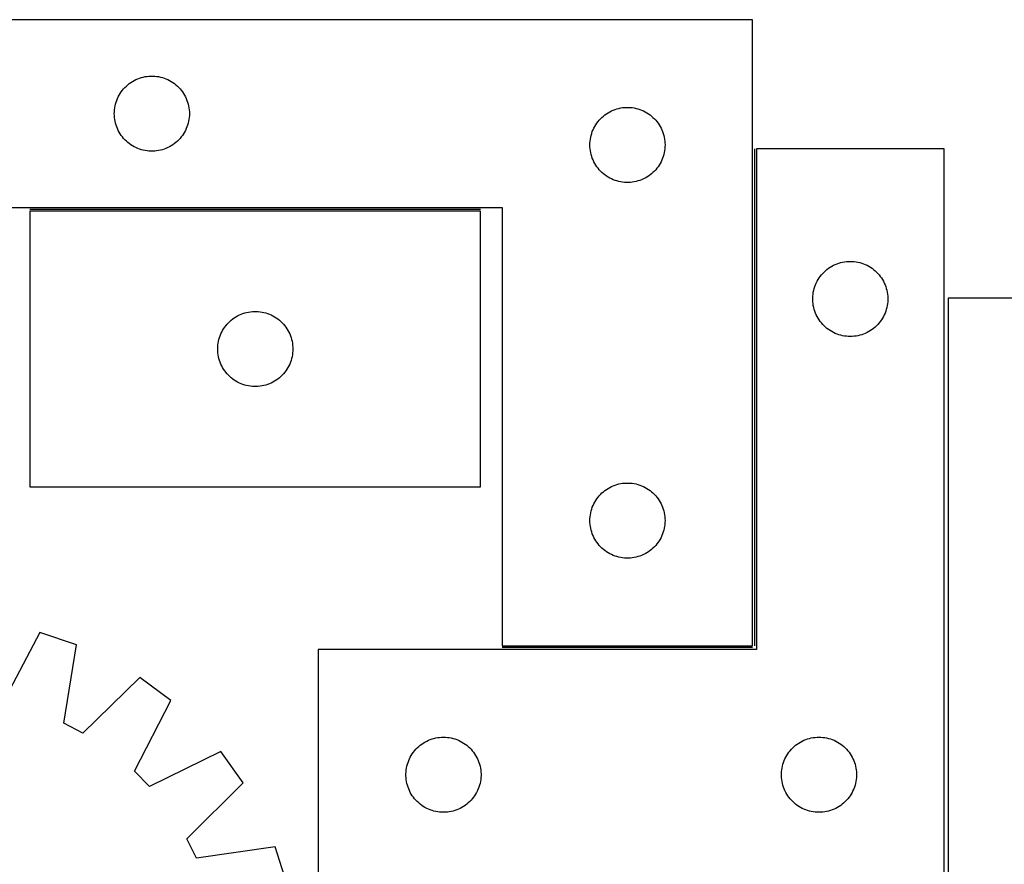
# Model space of a CAD drawing. Header units: millimetres. Extents: x 7 to 1493, y 7 to 2993.
# Tile 8 of 13: x 290 to 684, y 2656 to 2993. Entities that reach past the tile are written whole.
import ezdxf

# ---------------------------------------------------------------- set-up
doc = ezdxf.new("R2010")
doc.units = ezdxf.units.MM
doc.layers.add('COMMON', color=5, linetype='CONTINUOUS', true_color=0x0000ff)
doc.layers.add('CUT', color=7, linetype='CONTINUOUS', true_color=0x000000)

msp = doc.modelspace()

# ---------------------------------------------------------------- linework, layer by layer
at = {"layer": 'COMMON'}
for p, q in [((583.911345, 2941.684849), (583.911345, 2743.18485)), ((474.483734, 2917.43485), (294.483734, 2917.43485)), ((583.161345, 2742.43485), (483.161345, 2742.43485))]:
    msp.add_line(p, q, dxfattribs=at)
at = {"layer": 'CUT'}
for p, q in [((583.161345, 2993.18485), (283.161345, 2993.18485)), ((583.161345, 2743.18485), (583.161345, 2993.18485)), ((337.510427, 2969.57971), (338.233209, 2969.852188)), ((338.233209, 2969.852188), (338.969061, 2970.087098)), ((338.969061, 2970.087098), (339.716029, 2970.283816)), ((339.716029, 2970.283816), (340.472134, 2970.441819)), ((340.472134, 2970.441819), (341.23537, 2970.56069)), ((341.23537, 2970.56069), (342.003713, 2970.640113)), ((342.003713, 2970.640113), (342.775126, 2970.679877)), ((342.775126, 2970.679877), (343.547564, 2970.679877)), ((343.547564, 2970.679877), (344.318977, 2970.640113)), ((344.318977, 2970.640113), (345.08732, 2970.56069)), ((345.08732, 2970.56069), (345.850556, 2970.441819)), ((345.850556, 2970.441819), (346.606661, 2970.283816)), ((346.606661, 2970.283816), (347.35363, 2970.087098)), ((347.35363, 2970.087098), (348.089481, 2969.852188)), ((348.089481, 2969.852188), (348.812263, 2969.57971)), ((331.894366, 2965.587132), (332.419062, 2966.154012)), ((332.419062, 2966.154012), (332.972245, 2966.693131)), ((332.972245, 2966.693131), (333.552447, 2967.203057)), ((333.552447, 2967.203057), (334.158131, 2967.682439)), ((334.158131, 2967.682439), (334.787689, 2968.130005)), ((334.787689, 2968.130005), (335.439453, 2968.544569)), ((335.439453, 2968.544569), (336.111694, 2968.925032)), ((336.111694, 2968.925032), (336.802629, 2969.270384)), ((336.802629, 2969.270384), (337.510427, 2969.57971)), ((348.812263, 2969.57971), (349.520061, 2969.270384)), ((349.520061, 2969.270384), (350.210996, 2968.925032)), ((350.210996, 2968.925032), (350.883237, 2968.544569)), ((350.883237, 2968.544569), (351.535001, 2968.130005)), ((351.535001, 2968.130005), (352.164559, 2967.682439)), ((352.164559, 2967.682439), (352.770243, 2967.203057)), ((352.770243, 2967.203057), (353.350445, 2966.693131)), ((353.350445, 2966.693131), (353.903628, 2966.154012)), ((353.903628, 2966.154012), (354.428324, 2965.587132)), ((329.416591, 2961.691659), (329.744039, 2962.391257)), ((329.744039, 2962.391257), (330.107066, 2963.073071)), ((330.107066, 2963.073071), (330.504712, 2963.735293)), ((330.504712, 2963.735293), (330.93592, 2964.376166)), ((330.93592, 2964.376166), (331.399548, 2964.993992)), ((331.399548, 2964.993992), (331.894366, 2965.587132)), ((354.428324, 2965.587132), (354.923142, 2964.993992)), ((354.923142, 2964.993992), (355.38677, 2964.376166)), ((355.38677, 2964.376166), (355.817978, 2963.735293)), ((355.817978, 2963.735293), (356.215624, 2963.073071)), ((356.215624, 2963.073071), (356.578651, 2962.391257)), ((356.578651, 2962.391257), (356.906099, 2961.691659)), ((328.240847, 2957.227165), (328.340027, 2957.993209)), ((328.340027, 2957.993209), (328.47851, 2958.753131)), ((328.47851, 2958.753131), (328.655929, 2959.504917)), ((328.655929, 2959.504917), (328.871814, 2960.246573)), ((328.871814, 2960.246573), (329.125593, 2960.976131)), ((329.125593, 2960.976131), (329.416591, 2961.691659)), ((356.906099, 2961.691659), (357.197097, 2960.976131)), ((357.197097, 2960.976131), (357.450876, 2960.246573)), ((357.450876, 2960.246573), (357.666761, 2959.504917)), ((357.666761, 2959.504917), (357.84418, 2958.753131)), ((357.84418, 2958.753131), (357.982663, 2957.993209)), ((357.982663, 2957.993209), (358.081843, 2957.227165)), ((529.716029, 2957.783816), (530.472134, 2957.941819)), ((530.472134, 2957.941819), (531.23537, 2958.06069)), ((531.23537, 2958.06069), (532.003713, 2958.140113)), ((532.003713, 2958.140113), (532.775126, 2958.179877)), ((532.775126, 2958.179877), (533.547564, 2958.179877)), ((533.547564, 2958.179877), (534.318977, 2958.140113)), ((534.318977, 2958.140113), (535.08732, 2958.06069)), ((535.08732, 2958.06069), (535.850556, 2957.941819)), ((535.850556, 2957.941819), (536.606661, 2957.783816)), ((328.161345, 2955.68485), (328.181234, 2956.457031)), ((328.181234, 2954.912669), (328.161345, 2955.68485)), ((328.181234, 2956.457031), (328.240847, 2957.227165)), ((328.240847, 2954.142535), (328.181234, 2954.912669)), ((328.340027, 2953.376491), (328.240847, 2954.142535)), ((358.081843, 2954.142535), (357.982663, 2953.376491)), ((358.081843, 2957.227165), (358.141456, 2956.457031)), ((358.141456, 2954.912669), (358.081843, 2954.142535)), ((358.141456, 2956.457031), (358.161345, 2955.68485)), ((358.161345, 2955.68485), (358.141456, 2954.912669)), ((522.419062, 2953.654012), (522.972245, 2954.193131)), ((522.972245, 2954.193131), (523.552447, 2954.703057)), ((523.552447, 2954.703057), (524.158131, 2955.182439)), ((524.158131, 2955.182439), (524.787689, 2955.630005)), ((524.787689, 2955.630005), (525.439453, 2956.044569)), ((525.439453, 2956.044569), (526.111694, 2956.425032)), ((526.111694, 2956.425032), (526.802629, 2956.770384)), ((526.802629, 2956.770384), (527.510427, 2957.07971)), ((527.510427, 2957.07971), (528.233209, 2957.352188)), ((528.233209, 2957.352188), (528.969061, 2957.587098)), ((528.969061, 2957.587098), (529.716029, 2957.783816)), ((536.606661, 2957.783816), (537.35363, 2957.587098)), ((537.35363, 2957.587098), (538.089481, 2957.352188)), ((538.089481, 2957.352188), (538.812263, 2957.07971)), ((538.812263, 2957.07971), (539.520061, 2956.770384)), ((539.520061, 2956.770384), (540.210996, 2956.425032)), ((540.210996, 2956.425032), (540.883237, 2956.044569)), ((540.883237, 2956.044569), (541.535001, 2955.630005)), ((541.535001, 2955.630005), (542.164559, 2955.182439)), ((542.164559, 2955.182439), (542.770243, 2954.703057)), ((542.770243, 2954.703057), (543.350445, 2954.193131)), ((543.350445, 2954.193131), (543.903628, 2953.654012)), ((328.47851, 2952.616569), (328.340027, 2953.376491)), ((328.655929, 2951.864783), (328.47851, 2952.616569)), ((328.871814, 2951.123128), (328.655929, 2951.864783)), ((329.125593, 2950.393569), (328.871814, 2951.123128)), ((329.416591, 2949.678041), (329.125593, 2950.393569)), ((357.197097, 2950.393569), (356.906099, 2949.678041)), ((357.450876, 2951.123128), (357.197097, 2950.393569)), ((357.666761, 2951.864783), (357.450876, 2951.123128)), ((357.84418, 2952.616569), (357.666761, 2951.864783)), ((357.982663, 2953.376491), (357.84418, 2952.616569)), ((519.744039, 2949.891257), (520.107066, 2950.573071)), ((520.107066, 2950.573071), (520.504712, 2951.235293)), ((520.504712, 2951.235293), (520.93592, 2951.876166)), ((520.93592, 2951.876166), (521.399548, 2952.493992)), ((521.399548, 2952.493992), (521.894366, 2953.087132)), ((521.894366, 2953.087132), (522.419062, 2953.654012)), ((543.903628, 2953.654012), (544.428324, 2953.087132)), ((544.428324, 2953.087132), (544.923142, 2952.493992)), ((544.923142, 2952.493992), (545.38677, 2951.876166)), ((545.38677, 2951.876166), (545.817978, 2951.235293)), ((545.817978, 2951.235293), (546.215624, 2950.573071)), ((546.215624, 2950.573071), (546.578651, 2949.891257)), ((329.744039, 2948.978443), (329.416591, 2949.678041)), ((330.107066, 2948.296629), (329.744039, 2948.978443)), ((330.504712, 2947.634407), (330.107066, 2948.296629)), ((330.93592, 2946.993534), (330.504712, 2947.634407)), ((331.399548, 2946.375708), (330.93592, 2946.993534)), ((331.894366, 2945.782568), (331.399548, 2946.375708)), ((354.923142, 2946.375708), (354.428324, 2945.782568)), ((355.38677, 2946.993534), (354.923142, 2946.375708)), ((355.817978, 2947.634407), (355.38677, 2946.993534)), ((356.215624, 2948.296629), (355.817978, 2947.634407)), ((356.578651, 2948.978443), (356.215624, 2948.296629)), ((356.906099, 2949.678041), (356.578651, 2948.978443)), ((518.340027, 2945.493209), (518.47851, 2946.253131)), ((518.47851, 2946.253131), (518.655929, 2947.004917)), ((518.655929, 2947.004917), (518.871814, 2947.746573)), ((518.871814, 2947.746573), (519.125593, 2948.476131)), ((519.125593, 2948.476131), (519.416591, 2949.191659)), ((519.416591, 2949.191659), (519.744039, 2949.891257)), ((546.578651, 2949.891257), (546.906099, 2949.191659)), ((546.906099, 2949.191659), (547.197097, 2948.476131)), ((547.197097, 2948.476131), (547.450876, 2947.746573)), ((547.450876, 2947.746573), (547.666761, 2947.004917)), ((547.666761, 2947.004917), (547.84418, 2946.253131)), ((547.84418, 2946.253131), (547.982663, 2945.493209)), ((332.419062, 2945.215688), (331.894366, 2945.782568)), ((332.972245, 2944.67657), (332.419062, 2945.215688)), ((333.552447, 2944.166643), (332.972245, 2944.67657)), ((334.158131, 2943.687261), (333.552447, 2944.166643)), ((334.787689, 2943.239695), (334.158131, 2943.687261)), ((335.439453, 2942.825131), (334.787689, 2943.239695)), ((336.111694, 2942.444668), (335.439453, 2942.825131)), ((336.802629, 2942.099316), (336.111694, 2942.444668)), ((337.510427, 2941.78999), (336.802629, 2942.099316)), ((349.520061, 2942.099316), (348.812263, 2941.78999)), ((350.210996, 2942.444668), (349.520061, 2942.099316)), ((350.883237, 2942.825131), (350.210996, 2942.444668)), ((351.535001, 2943.239695), (350.883237, 2942.825131)), ((352.164559, 2943.687261), (351.535001, 2943.239695)), ((352.770243, 2944.166643), (352.164559, 2943.687261)), ((353.350445, 2944.67657), (352.770243, 2944.166643)), ((353.903628, 2945.215688), (353.350445, 2944.67657)), ((354.428324, 2945.782568), (353.903628, 2945.215688)), ((518.161345, 2943.18485), (518.181234, 2943.957031)), ((518.181234, 2942.412669), (518.161345, 2943.18485)), ((518.181234, 2943.957031), (518.240847, 2944.727165)), ((518.240847, 2941.642535), (518.181234, 2942.412669)), ((518.240847, 2944.727165), (518.340027, 2945.493209)), ((547.982663, 2945.493209), (548.081843, 2944.727165)), ((548.081843, 2944.727165), (548.141456, 2943.957031)), ((548.141456, 2942.412669), (548.081843, 2941.642535)), ((548.141456, 2943.957031), (548.161345, 2943.18485)), ((548.161345, 2943.18485), (548.141456, 2942.412669)), ((338.233209, 2941.517512), (337.510427, 2941.78999)), ((338.969061, 2941.282602), (338.233209, 2941.517512)), ((339.716029, 2941.085884), (338.969061, 2941.282602)), ((340.472134, 2940.927881), (339.716029, 2941.085884)), ((341.23537, 2940.80901), (340.472134, 2940.927881)), ((342.003713, 2940.729587), (341.23537, 2940.80901)), ((342.775126, 2940.689823), (342.003713, 2940.729587)), ((343.547564, 2940.689823), (342.775126, 2940.689823)), ((344.318977, 2940.729587), (343.547564, 2940.689823)), ((345.08732, 2940.80901), (344.318977, 2940.729587)), ((345.850556, 2940.927881), (345.08732, 2940.80901)), ((346.606661, 2941.085884), (345.850556, 2940.927881)), ((347.35363, 2941.282602), (346.606661, 2941.085884)), ((348.089481, 2941.517512), (347.35363, 2941.282602)), ((348.812263, 2941.78999), (348.089481, 2941.517512)), ((518.340027, 2940.876491), (518.240847, 2941.642535)), ((518.47851, 2940.116569), (518.340027, 2940.876491)), ((518.655929, 2939.364783), (518.47851, 2940.116569)), ((518.871814, 2938.623128), (518.655929, 2939.364783)), ((519.125593, 2937.893569), (518.871814, 2938.623128)), ((547.450876, 2938.623128), (547.197097, 2937.893569)), ((547.666761, 2939.364783), (547.450876, 2938.623128)), ((547.84418, 2940.116569), (547.666761, 2939.364783)), ((547.982663, 2940.876491), (547.84418, 2940.116569)), ((548.081843, 2941.642535), (547.982663, 2940.876491)), ((659.661346, 2941.684849), (584.661346, 2941.684849)), ((584.661346, 2941.684849), (584.661346, 2741.684849)), ((659.661346, 2641.684849), (659.661346, 2941.684849)), ((519.416591, 2937.178041), (519.125593, 2937.893569)), ((519.744039, 2936.478443), (519.416591, 2937.178041)), ((520.107066, 2935.796629), (519.744039, 2936.478443)), ((520.504712, 2935.134407), (520.107066, 2935.796629)), ((520.93592, 2934.493534), (520.504712, 2935.134407)), ((521.399548, 2933.875708), (520.93592, 2934.493534)), ((545.38677, 2934.493534), (544.923142, 2933.875708)), ((545.817978, 2935.134407), (545.38677, 2934.493534)), ((546.215624, 2935.796629), (545.817978, 2935.134407)), ((546.578651, 2936.478443), (546.215624, 2935.796629)), ((546.906099, 2937.178041), (546.578651, 2936.478443)), ((547.197097, 2937.893569), (546.906099, 2937.178041)), ((521.894366, 2933.282568), (521.399548, 2933.875708)), ((522.419062, 2932.715688), (521.894366, 2933.282568)), ((522.972245, 2932.17657), (522.419062, 2932.715688)), ((523.552447, 2931.666643), (522.972245, 2932.17657)), ((524.158131, 2931.187261), (523.552447, 2931.666643)), ((524.787689, 2930.739695), (524.158131, 2931.187261)), ((525.439453, 2930.325131), (524.787689, 2930.739695)), ((526.111694, 2929.944668), (525.439453, 2930.325131)), ((540.883237, 2930.325131), (540.210996, 2929.944668)), ((541.535001, 2930.739695), (540.883237, 2930.325131)), ((542.164559, 2931.187261), (541.535001, 2930.739695)), ((542.770243, 2931.666643), (542.164559, 2931.187261)), ((543.350445, 2932.17657), (542.770243, 2931.666643)), ((543.903628, 2932.715688), (543.350445, 2932.17657)), ((544.428324, 2933.282568), (543.903628, 2932.715688)), ((544.923142, 2933.875708), (544.428324, 2933.282568)), ((526.802629, 2929.599316), (526.111694, 2929.944668)), ((527.510427, 2929.28999), (526.802629, 2929.599316)), ((528.233209, 2929.017512), (527.510427, 2929.28999)), ((528.969061, 2928.782602), (528.233209, 2929.017512)), ((529.716029, 2928.585884), (528.969061, 2928.782602)), ((530.472134, 2928.427881), (529.716029, 2928.585884)), ((531.23537, 2928.30901), (530.472134, 2928.427881)), ((532.003713, 2928.229587), (531.23537, 2928.30901)), ((532.775126, 2928.189823), (532.003713, 2928.229587)), ((533.547564, 2928.189823), (532.775126, 2928.189823)), ((534.318977, 2928.229587), (533.547564, 2928.189823)), ((535.08732, 2928.30901), (534.318977, 2928.229587)), ((535.850556, 2928.427881), (535.08732, 2928.30901)), ((536.606661, 2928.585884), (535.850556, 2928.427881)), ((537.35363, 2928.782602), (536.606661, 2928.585884)), ((538.089481, 2929.017512), (537.35363, 2928.782602)), ((538.812263, 2929.28999), (538.089481, 2929.017512)), ((539.520061, 2929.599316), (538.812263, 2929.28999)), ((540.210996, 2929.944668), (539.520061, 2929.599316)), ((283.161345, 2918.18485), (483.161345, 2918.18485)), ((474.483734, 2916.684849), (294.483734, 2916.684849)), ((294.483734, 2916.684849), (294.483734, 2806.684849)), ((474.483734, 2806.684849), (474.483734, 2916.684849)), ((483.161345, 2918.18485), (483.161345, 2743.18485)), ((614.773125, 2894.739128), (615.454939, 2895.102155)), ((615.454939, 2895.102155), (616.154537, 2895.429603)), ((616.154537, 2895.429603), (616.870065, 2895.720601)), ((616.870065, 2895.720601), (617.599624, 2895.97438)), ((617.599624, 2895.97438), (618.341279, 2896.190265)), ((618.341279, 2896.190265), (619.093065, 2896.367684)), ((619.093065, 2896.367684), (619.852987, 2896.506167)), ((619.852987, 2896.506167), (620.619031, 2896.605347)), ((620.619031, 2896.605347), (621.389165, 2896.66496)), ((621.389165, 2896.66496), (622.161346, 2896.684849)), ((622.161346, 2896.684849), (622.933527, 2896.66496)), ((622.933527, 2896.66496), (623.703661, 2896.605347)), ((623.703661, 2896.605347), (624.469705, 2896.506167)), ((624.469705, 2896.506167), (625.229627, 2896.367684)), ((625.229627, 2896.367684), (625.981413, 2896.190265)), ((625.981413, 2896.190265), (626.723069, 2895.97438)), ((626.723069, 2895.97438), (627.452627, 2895.720601)), ((627.452627, 2895.720601), (628.168155, 2895.429603)), ((628.168155, 2895.429603), (628.867753, 2895.102155)), ((628.867753, 2895.102155), (629.549567, 2894.739128)), ((610.163757, 2890.688063), (610.643139, 2891.293747)), ((610.643139, 2891.293747), (611.153066, 2891.873949)), ((611.153066, 2891.873949), (611.692184, 2892.427132)), ((611.692184, 2892.427132), (612.259064, 2892.951828)), ((612.259064, 2892.951828), (612.852204, 2893.446646)), ((612.852204, 2893.446646), (613.47003, 2893.910274)), ((613.47003, 2893.910274), (614.110903, 2894.341482)), ((614.110903, 2894.341482), (614.773125, 2894.739128)), ((629.549567, 2894.739128), (630.211789, 2894.341482)), ((630.211789, 2894.341482), (630.852663, 2893.910274)), ((630.852663, 2893.910274), (631.470488, 2893.446646)), ((631.470488, 2893.446646), (632.063628, 2892.951828)), ((632.063628, 2892.951828), (632.630508, 2892.427132)), ((632.630508, 2892.427132), (633.169627, 2891.873949)), ((633.169627, 2891.873949), (633.679553, 2891.293747)), ((633.679553, 2891.293747), (634.158935, 2890.688063)), ((607.994008, 2886.612985), (608.266487, 2887.335767)), ((608.266487, 2887.335767), (608.575812, 2888.043565)), ((608.575812, 2888.043565), (608.921164, 2888.7345)), ((608.921164, 2888.7345), (609.301627, 2889.406741)), ((609.301627, 2889.406741), (609.716191, 2890.058505)), ((609.716191, 2890.058505), (610.163757, 2890.688063)), ((634.158935, 2890.688063), (634.606501, 2890.058505)), ((634.606501, 2890.058505), (635.021065, 2889.406741)), ((635.021065, 2889.406741), (635.401528, 2888.7345)), ((635.401528, 2888.7345), (635.74688, 2888.043565)), ((635.74688, 2888.043565), (636.056206, 2887.335767)), ((636.056206, 2887.335767), (636.328684, 2886.612985)), ((607.206083, 2882.842481), (607.285506, 2883.610824)), ((607.285506, 2883.610824), (607.404377, 2884.37406)), ((607.404377, 2884.37406), (607.56238, 2885.130165)), ((607.56238, 2885.130165), (607.759098, 2885.877134)), ((607.759098, 2885.877134), (607.994008, 2886.612985)), ((636.328684, 2886.612985), (636.563594, 2885.877134)), ((636.563594, 2885.877134), (636.760312, 2885.130165)), ((636.760312, 2885.130165), (636.918315, 2884.37406)), ((636.918315, 2884.37406), (637.037186, 2883.610824)), ((637.037186, 2883.610824), (637.116609, 2882.842481)), ((607.166319, 2882.071068), (607.206083, 2882.842481)), ((607.166319, 2881.29863), (607.166319, 2882.071068)), ((607.206083, 2880.527217), (607.166319, 2881.29863)), ((607.285506, 2879.758874), (607.206083, 2880.527217)), ((607.404377, 2878.995638), (607.285506, 2879.758874)), ((637.037186, 2879.758874), (636.918315, 2878.995638)), ((637.116609, 2880.527217), (637.037186, 2879.758874)), ((637.116609, 2882.842481), (637.156373, 2882.071068)), ((637.156373, 2881.29863), (637.116609, 2880.527217)), ((637.156373, 2882.071068), (637.156373, 2881.29863)), ((661.30068, 2881.983676), (661.30068, 2581.983676)), ((911.30068, 2881.983676), (661.30068, 2881.983676)), ((377.434083, 2874.925031), (378.125019, 2875.270383)), ((378.125019, 2875.270383), (378.832816, 2875.579709)), ((378.832816, 2875.579709), (379.555599, 2875.852187)), ((379.555599, 2875.852187), (380.29145, 2876.087097)), ((380.29145, 2876.087097), (381.038418, 2876.283815)), ((381.038418, 2876.283815), (381.794523, 2876.441818)), ((381.794523, 2876.441818), (382.557759, 2876.560689)), ((382.557759, 2876.560689), (383.326102, 2876.640112)), ((383.326102, 2876.640112), (384.097516, 2876.679876)), ((384.097516, 2876.679876), (384.869953, 2876.679876)), ((384.869953, 2876.679876), (385.641366, 2876.640112)), ((385.641366, 2876.640112), (386.40971, 2876.560689)), ((386.40971, 2876.560689), (387.172946, 2876.441818)), ((387.172946, 2876.441818), (387.929051, 2876.283815)), ((387.929051, 2876.283815), (388.676019, 2876.087097)), ((388.676019, 2876.087097), (389.41187, 2875.852187)), ((389.41187, 2875.852187), (390.134653, 2875.579709)), ((390.134653, 2875.579709), (390.84245, 2875.270383)), ((390.84245, 2875.270383), (391.533386, 2874.925031)), ((607.56238, 2878.239533), (607.404377, 2878.995638)), ((607.759098, 2877.492564), (607.56238, 2878.239533)), ((607.994008, 2876.756713), (607.759098, 2877.492564)), ((608.266487, 2876.033931), (607.994008, 2876.756713)), ((608.575812, 2875.326133), (608.266487, 2876.033931)), ((608.921164, 2874.635198), (608.575812, 2875.326133)), ((635.74688, 2875.326133), (635.401528, 2874.635198)), ((636.056206, 2876.033931), (635.74688, 2875.326133)), ((636.328684, 2876.756713), (636.056206, 2876.033931)), ((636.563594, 2877.492564), (636.328684, 2876.756713)), ((636.760312, 2878.239533), (636.563594, 2877.492564)), ((636.918315, 2878.995638), (636.760312, 2878.239533)), ((372.721937, 2870.993991), (373.216755, 2871.587131)), ((373.216755, 2871.587131), (373.741452, 2872.154011)), ((373.741452, 2872.154011), (374.294634, 2872.69313)), ((374.294634, 2872.69313), (374.874837, 2873.203056)), ((374.874837, 2873.203056), (375.48052, 2873.682438)), ((375.48052, 2873.682438), (376.110079, 2874.130004)), ((376.110079, 2874.130004), (376.761842, 2874.544568)), ((376.761842, 2874.544568), (377.434083, 2874.925031)), ((391.533386, 2874.925031), (392.205626, 2874.544568)), ((392.205626, 2874.544568), (392.85739, 2874.130004)), ((392.85739, 2874.130004), (393.486949, 2873.682438)), ((393.486949, 2873.682438), (394.092632, 2873.203056)), ((394.092632, 2873.203056), (394.672834, 2872.69313)), ((394.672834, 2872.69313), (395.226017, 2872.154011)), ((395.226017, 2872.154011), (395.750713, 2871.587131)), ((395.750713, 2871.587131), (396.245531, 2870.993991)), ((609.301627, 2873.962957), (608.921164, 2874.635198)), ((609.716191, 2873.311193), (609.301627, 2873.962957)), ((610.163757, 2872.681635), (609.716191, 2873.311193)), ((610.643139, 2872.075951), (610.163757, 2872.681635)), ((611.153066, 2871.495749), (610.643139, 2872.075951)), ((611.692184, 2870.942566), (611.153066, 2871.495749)), ((633.169627, 2871.495749), (632.630508, 2870.942566)), ((633.679553, 2872.075951), (633.169627, 2871.495749)), ((634.158935, 2872.681635), (633.679553, 2872.075951)), ((634.606501, 2873.311193), (634.158935, 2872.681635)), ((635.021065, 2873.962957), (634.606501, 2873.311193)), ((635.401528, 2874.635198), (635.021065, 2873.962957)), ((370.447982, 2866.97613), (370.738981, 2867.691658)), ((370.738981, 2867.691658), (371.066428, 2868.391256)), ((371.066428, 2868.391256), (371.429456, 2869.07307)), ((371.429456, 2869.07307), (371.827101, 2869.735292)), ((371.827101, 2869.735292), (372.258309, 2870.376165)), ((372.258309, 2870.376165), (372.721937, 2870.993991)), ((396.245531, 2870.993991), (396.709159, 2870.376165)), ((396.709159, 2870.376165), (397.140368, 2869.735292)), ((397.140368, 2869.735292), (397.538013, 2869.07307)), ((397.538013, 2869.07307), (397.901041, 2868.391256)), ((397.901041, 2868.391256), (398.228488, 2867.691658)), ((398.228488, 2867.691658), (398.519487, 2866.97613)), ((612.259064, 2870.41787), (611.692184, 2870.942566)), ((612.852204, 2869.923052), (612.259064, 2870.41787)), ((613.47003, 2869.459424), (612.852204, 2869.923052)), ((614.110903, 2869.028216), (613.47003, 2869.459424)), ((614.773125, 2868.63057), (614.110903, 2869.028216)), ((615.454939, 2868.267543), (614.773125, 2868.63057)), ((616.154537, 2867.940095), (615.454939, 2868.267543)), ((616.870065, 2867.649097), (616.154537, 2867.940095)), ((617.599624, 2867.395318), (616.870065, 2867.649097)), ((618.341279, 2867.179433), (617.599624, 2867.395318)), ((626.723069, 2867.395318), (625.981413, 2867.179433)), ((627.452627, 2867.649097), (626.723069, 2867.395318)), ((628.168155, 2867.940095), (627.452627, 2867.649097)), ((628.867753, 2868.267543), (628.168155, 2867.940095)), ((629.549567, 2868.63057), (628.867753, 2868.267543)), ((630.211789, 2869.028216), (629.549567, 2868.63057)), ((630.852663, 2869.459424), (630.211789, 2869.028216)), ((631.470488, 2869.923052), (630.852663, 2869.459424)), ((632.063628, 2870.41787), (631.470488, 2869.923052)), ((632.630508, 2870.942566), (632.063628, 2870.41787)), ((369.563236, 2863.227164), (369.662416, 2863.993208)), ((369.662416, 2863.993208), (369.800899, 2864.75313)), ((369.800899, 2864.75313), (369.978319, 2865.504916)), ((369.978319, 2865.504916), (370.194204, 2866.246572)), ((370.194204, 2866.246572), (370.447982, 2866.97613)), ((398.519487, 2866.97613), (398.773265, 2866.246572)), ((398.773265, 2866.246572), (398.98915, 2865.504916)), ((398.98915, 2865.504916), (399.16657, 2864.75313)), ((399.16657, 2864.75313), (399.305053, 2863.993208)), ((399.305053, 2863.993208), (399.404233, 2863.227164)), ((619.093065, 2867.002014), (618.341279, 2867.179433)), ((619.852987, 2866.863531), (619.093065, 2867.002014)), ((620.619031, 2866.764351), (619.852987, 2866.863531)), ((621.389165, 2866.704738), (620.619031, 2866.764351)), ((622.161346, 2866.684849), (621.389165, 2866.704738)), ((622.933527, 2866.704738), (622.161346, 2866.684849)), ((623.703661, 2866.764351), (622.933527, 2866.704738)), ((624.469705, 2866.863531), (623.703661, 2866.764351)), ((625.229627, 2867.002014), (624.469705, 2866.863531)), ((625.981413, 2867.179433), (625.229627, 2867.002014)), ((369.483734, 2861.684849), (369.503623, 2862.45703)), ((369.503623, 2860.912668), (369.483734, 2861.684849)), ((369.503623, 2862.45703), (369.563236, 2863.227164)), ((369.563236, 2860.142534), (369.503623, 2860.912668)), ((369.662416, 2859.37649), (369.563236, 2860.142534)), ((399.404233, 2860.142534), (399.305053, 2859.37649)), ((399.404233, 2863.227164), (399.463846, 2862.45703)), ((399.463846, 2860.912668), (399.404233, 2860.142534)), ((399.463846, 2862.45703), (399.483734, 2861.684849)), ((399.483734, 2861.684849), (399.463846, 2860.912668)), ((369.800899, 2858.616568), (369.662416, 2859.37649)), ((369.978319, 2857.864782), (369.800899, 2858.616568)), ((370.194204, 2857.123127), (369.978319, 2857.864782)), ((370.447982, 2856.393568), (370.194204, 2857.123127)), ((370.738981, 2855.67804), (370.447982, 2856.393568)), ((371.066428, 2854.978442), (370.738981, 2855.67804)), ((398.228488, 2855.67804), (397.901041, 2854.978442)), ((398.519487, 2856.393568), (398.228488, 2855.67804)), ((398.773265, 2857.123127), (398.519487, 2856.393568)), ((398.98915, 2857.864782), (398.773265, 2857.123127)), ((399.16657, 2858.616568), (398.98915, 2857.864782)), ((399.305053, 2859.37649), (399.16657, 2858.616568)), ((371.429456, 2854.296628), (371.066428, 2854.978442)), ((371.827101, 2853.634406), (371.429456, 2854.296628)), ((372.258309, 2852.993533), (371.827101, 2853.634406)), ((372.721937, 2852.375707), (372.258309, 2852.993533)), ((373.216755, 2851.782567), (372.721937, 2852.375707)), ((373.741452, 2851.215687), (373.216755, 2851.782567)), ((395.750713, 2851.782567), (395.226017, 2851.215687)), ((396.245531, 2852.375707), (395.750713, 2851.782567)), ((396.709159, 2852.993533), (396.245531, 2852.375707)), ((397.140368, 2853.634406), (396.709159, 2852.993533)), ((397.538013, 2854.296628), (397.140368, 2853.634406)), ((397.901041, 2854.978442), (397.538013, 2854.296628)), ((374.294634, 2850.676569), (373.741452, 2851.215687)), ((374.874837, 2850.166642), (374.294634, 2850.676569)), ((375.48052, 2849.68726), (374.874837, 2850.166642)), ((376.110079, 2849.239694), (375.48052, 2849.68726)), ((376.761842, 2848.82513), (376.110079, 2849.239694)), ((377.434083, 2848.444667), (376.761842, 2848.82513)), ((378.125019, 2848.099315), (377.434083, 2848.444667)), ((378.832816, 2847.789989), (378.125019, 2848.099315)), ((379.555599, 2847.517511), (378.832816, 2847.789989)), ((390.134653, 2847.789989), (389.41187, 2847.517511)), ((390.84245, 2848.099315), (390.134653, 2847.789989)), ((391.533386, 2848.444667), (390.84245, 2848.099315)), ((392.205626, 2848.82513), (391.533386, 2848.444667)), ((392.85739, 2849.239694), (392.205626, 2848.82513)), ((393.486949, 2849.68726), (392.85739, 2849.239694)), ((394.092632, 2850.166642), (393.486949, 2849.68726)), ((394.672834, 2850.676569), (394.092632, 2850.166642)), ((395.226017, 2851.215687), (394.672834, 2850.676569)), ((380.29145, 2847.282601), (379.555599, 2847.517511)), ((381.038418, 2847.085883), (380.29145, 2847.282601)), ((381.794523, 2846.92788), (381.038418, 2847.085883)), ((382.557759, 2846.809009), (381.794523, 2846.92788)), ((383.326102, 2846.729586), (382.557759, 2846.809009)), ((384.097516, 2846.689822), (383.326102, 2846.729586)), ((384.869953, 2846.689822), (384.097516, 2846.689822)), ((385.641366, 2846.729586), (384.869953, 2846.689822)), ((386.40971, 2846.809009), (385.641366, 2846.729586)), ((387.172946, 2846.92788), (386.40971, 2846.809009)), ((387.929051, 2847.085883), (387.172946, 2846.92788)), ((388.676019, 2847.282601), (387.929051, 2847.085883)), ((389.41187, 2847.517511), (388.676019, 2847.282601)), ((294.483734, 2806.684849), (474.483734, 2806.684849)), ((522.972245, 2804.193131), (523.552447, 2804.703057)), ((523.552447, 2804.703057), (524.158131, 2805.182439)), ((524.158131, 2805.182439), (524.787689, 2805.630005)), ((524.787689, 2805.630005), (525.439453, 2806.044569)), ((525.439453, 2806.044569), (526.111694, 2806.425032)), ((526.111694, 2806.425032), (526.802629, 2806.770384)), ((526.802629, 2806.770384), (527.510427, 2807.07971)), ((527.510427, 2807.07971), (528.233209, 2807.352188)), ((528.233209, 2807.352188), (528.969061, 2807.587098)), ((528.969061, 2807.587098), (529.716029, 2807.783816)), ((529.716029, 2807.783816), (530.472134, 2807.941819)), ((530.472134, 2807.941819), (531.23537, 2808.06069)), ((531.23537, 2808.06069), (532.003713, 2808.140113)), ((532.003713, 2808.140113), (532.775126, 2808.179877)), ((532.775126, 2808.179877), (533.547564, 2808.179877)), ((533.547564, 2808.179877), (534.318977, 2808.140113)), ((534.318977, 2808.140113), (535.08732, 2808.06069)), ((535.08732, 2808.06069), (535.850556, 2807.941819)), ((535.850556, 2807.941819), (536.606661, 2807.783816)), ((536.606661, 2807.783816), (537.35363, 2807.587098)), ((537.35363, 2807.587098), (538.089481, 2807.352188)), ((538.089481, 2807.352188), (538.812263, 2807.07971)), ((538.812263, 2807.07971), (539.520061, 2806.770384)), ((539.520061, 2806.770384), (540.210996, 2806.425032)), ((540.210996, 2806.425032), (540.883237, 2806.044569)), ((540.883237, 2806.044569), (541.535001, 2805.630005)), ((541.535001, 2805.630005), (542.164559, 2805.182439)), ((542.164559, 2805.182439), (542.770243, 2804.703057)), ((542.770243, 2804.703057), (543.350445, 2804.193131)), ((519.744039, 2799.891257), (520.107066, 2800.573071)), ((520.107066, 2800.573071), (520.504712, 2801.235293)), ((520.504712, 2801.235293), (520.93592, 2801.876166)), ((520.93592, 2801.876166), (521.399548, 2802.493992)), ((521.399548, 2802.493992), (521.894366, 2803.087132)), ((521.894366, 2803.087132), (522.419062, 2803.654012)), ((522.419062, 2803.654012), (522.972245, 2804.193131)), ((543.350445, 2804.193131), (543.903628, 2803.654012)), ((543.903628, 2803.654012), (544.428324, 2803.087132)), ((544.428324, 2803.087132), (544.923142, 2802.493992)), ((544.923142, 2802.493992), (545.38677, 2801.876166)), ((545.38677, 2801.876166), (545.817978, 2801.235293)), ((545.817978, 2801.235293), (546.215624, 2800.573071)), ((546.215624, 2800.573071), (546.578651, 2799.891257)), ((518.47851, 2796.253131), (518.655929, 2797.004917)), ((518.655929, 2797.004917), (518.871814, 2797.746573)), ((518.871814, 2797.746573), (519.125593, 2798.476131)), ((519.125593, 2798.476131), (519.416591, 2799.191659)), ((519.416591, 2799.191659), (519.744039, 2799.891257)), ((546.578651, 2799.891257), (546.906099, 2799.191659)), ((546.906099, 2799.191659), (547.197097, 2798.476131)), ((547.197097, 2798.476131), (547.450876, 2797.746573)), ((547.450876, 2797.746573), (547.666761, 2797.004917)), ((547.666761, 2797.004917), (547.84418, 2796.253131)), ((518.161345, 2793.18485), (518.181234, 2793.957031)), ((518.181234, 2792.412669), (518.161345, 2793.18485)), ((518.181234, 2793.957031), (518.240847, 2794.727165)), ((518.240847, 2794.727165), (518.340027, 2795.493209)), ((518.340027, 2795.493209), (518.47851, 2796.253131)), ((547.84418, 2796.253131), (547.982663, 2795.493209)), ((547.982663, 2795.493209), (548.081843, 2794.727165)), ((548.081843, 2794.727165), (548.141456, 2793.957031)), ((548.141456, 2793.957031), (548.161345, 2793.18485)), ((548.161345, 2793.18485), (548.141456, 2792.412669)), ((518.240847, 2791.642535), (518.181234, 2792.412669)), ((518.340027, 2790.876491), (518.240847, 2791.642535)), ((518.47851, 2790.116569), (518.340027, 2790.876491)), ((518.655929, 2789.364783), (518.47851, 2790.116569)), ((518.871814, 2788.623128), (518.655929, 2789.364783)), ((547.666761, 2789.364783), (547.450876, 2788.623128)), ((547.84418, 2790.116569), (547.666761, 2789.364783)), ((547.982663, 2790.876491), (547.84418, 2790.116569)), ((548.081843, 2791.642535), (547.982663, 2790.876491)), ((548.141456, 2792.412669), (548.081843, 2791.642535)), ((519.125593, 2787.893569), (518.871814, 2788.623128)), ((519.416591, 2787.178041), (519.125593, 2787.893569)), ((519.744039, 2786.478443), (519.416591, 2787.178041)), ((520.107066, 2785.796629), (519.744039, 2786.478443)), ((520.504712, 2785.134407), (520.107066, 2785.796629)), ((520.93592, 2784.493534), (520.504712, 2785.134407)), ((545.817978, 2785.134407), (545.38677, 2784.493534)), ((546.215624, 2785.796629), (545.817978, 2785.134407)), ((546.578651, 2786.478443), (546.215624, 2785.796629)), ((546.906099, 2787.178041), (546.578651, 2786.478443)), ((547.197097, 2787.893569), (546.906099, 2787.178041)), ((547.450876, 2788.623128), (547.197097, 2787.893569)), ((521.399548, 2783.875708), (520.93592, 2784.493534)), ((521.894366, 2783.282568), (521.399548, 2783.875708)), ((522.419062, 2782.715688), (521.894366, 2783.282568)), ((522.972245, 2782.17657), (522.419062, 2782.715688)), ((523.552447, 2781.666643), (522.972245, 2782.17657)), ((524.158131, 2781.187261), (523.552447, 2781.666643)), ((524.787689, 2780.739695), (524.158131, 2781.187261)), ((542.164559, 2781.187261), (541.535001, 2780.739695)), ((542.770243, 2781.666643), (542.164559, 2781.187261)), ((543.350445, 2782.17657), (542.770243, 2781.666643)), ((543.903628, 2782.715688), (543.350445, 2782.17657)), ((544.428324, 2783.282568), (543.903628, 2782.715688)), ((544.923142, 2783.875708), (544.428324, 2783.282568)), ((545.38677, 2784.493534), (544.923142, 2783.875708)), ((525.439453, 2780.325131), (524.787689, 2780.739695)), ((526.111694, 2779.944668), (525.439453, 2780.325131)), ((526.802629, 2779.599316), (526.111694, 2779.944668)), ((527.510427, 2779.28999), (526.802629, 2779.599316)), ((528.233209, 2779.017512), (527.510427, 2779.28999)), ((528.969061, 2778.782602), (528.233209, 2779.017512)), ((529.716029, 2778.585884), (528.969061, 2778.782602)), ((530.472134, 2778.427881), (529.716029, 2778.585884)), ((531.23537, 2778.30901), (530.472134, 2778.427881)), ((532.003713, 2778.229587), (531.23537, 2778.30901)), ((532.775126, 2778.189823), (532.003713, 2778.229587)), ((533.547564, 2778.189823), (532.775126, 2778.189823)), ((534.318977, 2778.229587), (533.547564, 2778.189823)), ((535.08732, 2778.30901), (534.318977, 2778.229587)), ((535.850556, 2778.427881), (535.08732, 2778.30901)), ((536.606661, 2778.585884), (535.850556, 2778.427881)), ((537.35363, 2778.782602), (536.606661, 2778.585884)), ((538.089481, 2779.017512), (537.35363, 2778.782602)), ((538.812263, 2779.28999), (538.089481, 2779.017512)), ((539.520061, 2779.599316), (538.812263, 2779.28999)), ((540.210996, 2779.944668), (539.520061, 2779.599316)), ((540.883237, 2780.325131), (540.210996, 2779.944668)), ((541.535001, 2780.739695), (540.883237, 2780.325131)), ((298.420718, 2748.495336), (283.614742, 2720.392705)), ((313.01452, 2743.621788), (298.420718, 2748.495336)), ((307.963119, 2712.261652), (313.01452, 2743.621788)), ((584.661346, 2741.684849), (409.661346, 2741.684849)), ((409.661346, 2741.684849), (409.661346, 2641.684849)), ((483.161345, 2743.18485), (583.161345, 2743.18485)), ((338.336475, 2730.458792), (315.570965, 2708.306901)), ((350.709997, 2721.31404), (338.336475, 2730.458792)), ((336.215014, 2693.049747), (350.709997, 2721.31404)), ((315.570965, 2708.306901), (307.963119, 2712.261652)), ((455.099624, 2705.97438), (455.841279, 2706.190265)), ((455.841279, 2706.190265), (456.593065, 2706.367684)), ((456.593065, 2706.367684), (457.352987, 2706.506167)), ((457.352987, 2706.506167), (458.119031, 2706.605347)), ((458.119031, 2706.605347), (458.889165, 2706.66496)), ((458.889165, 2706.66496), (459.661346, 2706.684849)), ((459.661346, 2706.684849), (460.433527, 2706.66496)), ((460.433527, 2706.66496), (461.203661, 2706.605347)), ((461.203661, 2706.605347), (461.969705, 2706.506167)), ((461.969705, 2706.506167), (462.729627, 2706.367684)), ((462.729627, 2706.367684), (463.481413, 2706.190265)), ((463.481413, 2706.190265), (464.223069, 2705.97438)), ((605.099624, 2705.97438), (605.841279, 2706.190265)), ((605.841279, 2706.190265), (606.593065, 2706.367684)), ((606.593065, 2706.367684), (607.352987, 2706.506167)), ((607.352987, 2706.506167), (608.119031, 2706.605347)), ((608.119031, 2706.605347), (608.889165, 2706.66496)), ((608.889165, 2706.66496), (609.661346, 2706.684849)), ((609.661346, 2706.684849), (610.433527, 2706.66496)), ((610.433527, 2706.66496), (611.203661, 2706.605347)), ((611.203661, 2706.605347), (611.969705, 2706.506167)), ((611.969705, 2706.506167), (612.729627, 2706.367684)), ((612.729627, 2706.367684), (613.481413, 2706.190265)), ((613.481413, 2706.190265), (614.223069, 2705.97438)), ((448.653066, 2701.873949), (449.192184, 2702.427132)), ((449.192184, 2702.427132), (449.759064, 2702.951828)), ((449.759064, 2702.951828), (450.352204, 2703.446646)), ((450.352204, 2703.446646), (450.97003, 2703.910274)), ((450.97003, 2703.910274), (451.610903, 2704.341482)), ((451.610903, 2704.341482), (452.273125, 2704.739128)), ((452.273125, 2704.739128), (452.954939, 2705.102155)), ((452.954939, 2705.102155), (453.654537, 2705.429603)), ((453.654537, 2705.429603), (454.370065, 2705.720601)), ((454.370065, 2705.720601), (455.099624, 2705.97438)), ((464.223069, 2705.97438), (464.952627, 2705.720601)), ((464.952627, 2705.720601), (465.668155, 2705.429603)), ((465.668155, 2705.429603), (466.367753, 2705.102155)), ((466.367753, 2705.102155), (467.049567, 2704.739128)), ((467.049567, 2704.739128), (467.711789, 2704.341482)), ((467.711789, 2704.341482), (468.352663, 2703.910274)), ((468.352663, 2703.910274), (468.970488, 2703.446646)), ((468.970488, 2703.446646), (469.563628, 2702.951828)), ((469.563628, 2702.951828), (470.130508, 2702.427132)), ((470.130508, 2702.427132), (470.669627, 2701.873949)), ((598.653066, 2701.873949), (599.192184, 2702.427132)), ((599.192184, 2702.427132), (599.759064, 2702.951828)), ((599.759064, 2702.951828), (600.352204, 2703.446646)), ((600.352204, 2703.446646), (600.97003, 2703.910274)), ((600.97003, 2703.910274), (601.610903, 2704.341482)), ((601.610903, 2704.341482), (602.273125, 2704.739128)), ((602.273125, 2704.739128), (602.954939, 2705.102155)), ((602.954939, 2705.102155), (603.654537, 2705.429603)), ((603.654537, 2705.429603), (604.370065, 2705.720601)), ((604.370065, 2705.720601), (605.099624, 2705.97438)), ((614.223069, 2705.97438), (614.952627, 2705.720601)), ((614.952627, 2705.720601), (615.668155, 2705.429603)), ((615.668155, 2705.429603), (616.367753, 2705.102155)), ((616.367753, 2705.102155), (617.049567, 2704.739128)), ((617.049567, 2704.739128), (617.711789, 2704.341482)), ((617.711789, 2704.341482), (618.352663, 2703.910274)), ((618.352663, 2703.910274), (618.970488, 2703.446646)), ((618.970488, 2703.446646), (619.563628, 2702.951828)), ((619.563628, 2702.951828), (620.130508, 2702.427132)), ((620.130508, 2702.427132), (620.669627, 2701.873949)), ((370.725018, 2700.970373), (342.22842, 2686.937602)), ((379.667052, 2688.449568), (370.725018, 2700.970373)), ((446.075812, 2698.043565), (446.421164, 2698.7345)), ((446.421164, 2698.7345), (446.801627, 2699.406741)), ((446.801627, 2699.406741), (447.216191, 2700.058505)), ((447.216191, 2700.058505), (447.663757, 2700.688063)), ((447.663757, 2700.688063), (448.143139, 2701.293747)), ((448.143139, 2701.293747), (448.653066, 2701.873949)), ((470.669627, 2701.873949), (471.179553, 2701.293747)), ((471.179553, 2701.293747), (471.658935, 2700.688063)), ((471.658935, 2700.688063), (472.106501, 2700.058505)), ((472.106501, 2700.058505), (472.521065, 2699.406741)), ((472.521065, 2699.406741), (472.901528, 2698.7345)), ((472.901528, 2698.7345), (473.24688, 2698.043565)), ((596.075812, 2698.043565), (596.421164, 2698.7345)), ((596.421164, 2698.7345), (596.801627, 2699.406741)), ((596.801627, 2699.406741), (597.216191, 2700.058505)), ((597.216191, 2700.058505), (597.663757, 2700.688063)), ((597.663757, 2700.688063), (598.143139, 2701.293747)), ((598.143139, 2701.293747), (598.653066, 2701.873949)), ((620.669627, 2701.873949), (621.179553, 2701.293747)), ((621.179553, 2701.293747), (621.658935, 2700.688063)), ((621.658935, 2700.688063), (622.106501, 2700.058505)), ((622.106501, 2700.058505), (622.521065, 2699.406741)), ((622.521065, 2699.406741), (622.901528, 2698.7345)), ((622.901528, 2698.7345), (623.24688, 2698.043565)), ((444.785506, 2693.610824), (444.904377, 2694.37406)), ((444.904377, 2694.37406), (445.06238, 2695.130165)), ((445.06238, 2695.130165), (445.259098, 2695.877134)), ((445.259098, 2695.877134), (445.494008, 2696.612985)), ((445.494008, 2696.612985), (445.766487, 2697.335767)), ((445.766487, 2697.335767), (446.075812, 2698.043565)), ((473.24688, 2698.043565), (473.556206, 2697.335767)), ((473.556206, 2697.335767), (473.828684, 2696.612985)), ((473.828684, 2696.612985), (474.063594, 2695.877134)), ((474.063594, 2695.877134), (474.260312, 2695.130165)), ((474.260312, 2695.130165), (474.418315, 2694.37406)), ((474.418315, 2694.37406), (474.537186, 2693.610824)), ((594.785506, 2693.610824), (594.904377, 2694.37406)), ((594.904377, 2694.37406), (595.06238, 2695.130165)), ((595.06238, 2695.130165), (595.259098, 2695.877134)), ((595.259098, 2695.877134), (595.494008, 2696.612985)), ((595.494008, 2696.612985), (595.766487, 2697.335767)), ((595.766487, 2697.335767), (596.075812, 2698.043565)), ((623.24688, 2698.043565), (623.556206, 2697.335767)), ((623.556206, 2697.335767), (623.828684, 2696.612985)), ((623.828684, 2696.612985), (624.063594, 2695.877134)), ((624.063594, 2695.877134), (624.260312, 2695.130165)), ((624.260312, 2695.130165), (624.418315, 2694.37406)), ((624.418315, 2694.37406), (624.537186, 2693.610824)), ((342.22842, 2686.937602), (336.215014, 2693.049747)), ((444.666319, 2692.071068), (444.706083, 2692.842481)), ((444.666319, 2691.29863), (444.666319, 2692.071068)), ((444.706083, 2690.527217), (444.666319, 2691.29863)), ((444.706083, 2692.842481), (444.785506, 2693.610824)), ((444.785506, 2689.758874), (444.706083, 2690.527217)), ((474.537186, 2693.610824), (474.616609, 2692.842481)), ((474.616609, 2690.527217), (474.537186, 2689.758874)), ((474.616609, 2692.842481), (474.656373, 2692.071068)), ((474.656373, 2691.29863), (474.616609, 2690.527217)), ((474.656373, 2692.071068), (474.656373, 2691.29863)), ((594.666319, 2692.071068), (594.706083, 2692.842481)), ((594.666319, 2691.29863), (594.666319, 2692.071068)), ((594.706083, 2690.527217), (594.666319, 2691.29863)), ((594.706083, 2692.842481), (594.785506, 2693.610824)), ((594.785506, 2689.758874), (594.706083, 2690.527217)), ((624.537186, 2693.610824), (624.616609, 2692.842481)), ((624.616609, 2690.527217), (624.537186, 2689.758874)), ((624.616609, 2692.842481), (624.656373, 2692.071068)), ((624.656373, 2691.29863), (624.616609, 2690.527217)), ((624.656373, 2692.071068), (624.656373, 2691.29863)), ((357.147358, 2666.047825), (379.667052, 2688.449568)), ((444.904377, 2688.995638), (444.785506, 2689.758874)), ((445.06238, 2688.239533), (444.904377, 2688.995638)), ((445.259098, 2687.492564), (445.06238, 2688.239533)), ((445.494008, 2686.756713), (445.259098, 2687.492564)), ((445.766487, 2686.033931), (445.494008, 2686.756713)), ((473.828684, 2686.756713), (473.556206, 2686.033931)), ((474.063594, 2687.492564), (473.828684, 2686.756713)), ((474.260312, 2688.239533), (474.063594, 2687.492564)), ((474.418315, 2688.995638), (474.260312, 2688.239533)), ((474.537186, 2689.758874), (474.418315, 2688.995638)), ((594.904377, 2688.995638), (594.785506, 2689.758874)), ((595.06238, 2688.239533), (594.904377, 2688.995638)), ((595.259098, 2687.492564), (595.06238, 2688.239533)), ((595.494008, 2686.756713), (595.259098, 2687.492564)), ((595.766487, 2686.033931), (595.494008, 2686.756713)), ((623.828684, 2686.756713), (623.556206, 2686.033931)), ((624.063594, 2687.492564), (623.828684, 2686.756713)), ((624.260312, 2688.239533), (624.063594, 2687.492564)), ((624.418315, 2688.995638), (624.260312, 2688.239533)), ((624.537186, 2689.758874), (624.418315, 2688.995638)), ((446.075812, 2685.326133), (445.766487, 2686.033931)), ((446.421164, 2684.635198), (446.075812, 2685.326133)), ((446.801627, 2683.962957), (446.421164, 2684.635198)), ((447.216191, 2683.311193), (446.801627, 2683.962957)), ((447.663757, 2682.681635), (447.216191, 2683.311193)), ((448.143139, 2682.075951), (447.663757, 2682.681635)), ((471.658935, 2682.681635), (471.179553, 2682.075951)), ((472.106501, 2683.311193), (471.658935, 2682.681635)), ((472.521065, 2683.962957), (472.106501, 2683.311193)), ((472.901528, 2684.635198), (472.521065, 2683.962957)), ((473.24688, 2685.326133), (472.901528, 2684.635198)), ((473.556206, 2686.033931), (473.24688, 2685.326133)), ((596.075812, 2685.326133), (595.766487, 2686.033931)), ((596.421164, 2684.635198), (596.075812, 2685.326133)), ((596.801627, 2683.962957), (596.421164, 2684.635198)), ((597.216191, 2683.311193), (596.801627, 2683.962957)), ((597.663757, 2682.681635), (597.216191, 2683.311193)), ((598.143139, 2682.075951), (597.663757, 2682.681635)), ((621.658935, 2682.681635), (621.179553, 2682.075951)), ((622.106501, 2683.311193), (621.658935, 2682.681635)), ((622.521065, 2683.962957), (622.106501, 2683.311193)), ((622.901528, 2684.635198), (622.521065, 2683.962957)), ((623.24688, 2685.326133), (622.901528, 2684.635198)), ((623.556206, 2686.033931), (623.24688, 2685.326133)), ((448.653066, 2681.495749), (448.143139, 2682.075951)), ((449.192184, 2680.942566), (448.653066, 2681.495749)), ((449.759064, 2680.41787), (449.192184, 2680.942566)), ((450.352204, 2679.923052), (449.759064, 2680.41787)), ((450.97003, 2679.459424), (450.352204, 2679.923052)), ((451.610903, 2679.028216), (450.97003, 2679.459424)), ((452.273125, 2678.63057), (451.610903, 2679.028216)), ((452.954939, 2678.267543), (452.273125, 2678.63057)), ((467.049567, 2678.63057), (466.367753, 2678.267543)), ((467.711789, 2679.028216), (467.049567, 2678.63057)), ((468.352663, 2679.459424), (467.711789, 2679.028216)), ((468.970488, 2679.923052), (468.352663, 2679.459424)), ((469.563628, 2680.41787), (468.970488, 2679.923052)), ((470.130508, 2680.942566), (469.563628, 2680.41787)), ((470.669627, 2681.495749), (470.130508, 2680.942566)), ((471.179553, 2682.075951), (470.669627, 2681.495749)), ((598.653066, 2681.495749), (598.143139, 2682.075951)), ((599.192184, 2680.942566), (598.653066, 2681.495749)), ((599.759064, 2680.41787), (599.192184, 2680.942566)), ((600.352204, 2679.923052), (599.759064, 2680.41787)), ((600.97003, 2679.459424), (600.352204, 2679.923052)), ((601.610903, 2679.028216), (600.97003, 2679.459424)), ((602.273125, 2678.63057), (601.610903, 2679.028216)), ((602.954939, 2678.267543), (602.273125, 2678.63057)), ((617.049567, 2678.63057), (616.367753, 2678.267543)), ((617.711789, 2679.028216), (617.049567, 2678.63057)), ((618.352663, 2679.459424), (617.711789, 2679.028216)), ((618.970488, 2679.923052), (618.352663, 2679.459424)), ((619.563628, 2680.41787), (618.970488, 2679.923052)), ((620.130508, 2680.942566), (619.563628, 2680.41787)), ((620.669627, 2681.495749), (620.130508, 2680.942566)), ((621.179553, 2682.075951), (620.669627, 2681.495749)), ((453.654537, 2677.940095), (452.954939, 2678.267543)), ((454.370065, 2677.649097), (453.654537, 2677.940095)), ((455.099624, 2677.395318), (454.370065, 2677.649097)), ((455.841279, 2677.179433), (455.099624, 2677.395318)), ((456.593065, 2677.002014), (455.841279, 2677.179433)), ((457.352987, 2676.863531), (456.593065, 2677.002014)), ((458.119031, 2676.764351), (457.352987, 2676.863531)), ((458.889165, 2676.704738), (458.119031, 2676.764351)), ((459.661346, 2676.684849), (458.889165, 2676.704738)), ((460.433527, 2676.704738), (459.661346, 2676.684849)), ((461.203661, 2676.764351), (460.433527, 2676.704738)), ((461.969705, 2676.863531), (461.203661, 2676.764351)), ((462.729627, 2677.002014), (461.969705, 2676.863531)), ((463.481413, 2677.179433), (462.729627, 2677.002014)), ((464.223069, 2677.395318), (463.481413, 2677.179433)), ((464.952627, 2677.649097), (464.223069, 2677.395318)), ((465.668155, 2677.940095), (464.952627, 2677.649097)), ((466.367753, 2678.267543), (465.668155, 2677.940095)), ((603.654537, 2677.940095), (602.954939, 2678.267543)), ((604.370065, 2677.649097), (603.654537, 2677.940095)), ((605.099624, 2677.395318), (604.370065, 2677.649097)), ((605.841279, 2677.179433), (605.099624, 2677.395318)), ((606.593065, 2677.002014), (605.841279, 2677.179433)), ((607.352987, 2676.863531), (606.593065, 2677.002014)), ((608.119031, 2676.764351), (607.352987, 2676.863531)), ((608.889165, 2676.704738), (608.119031, 2676.764351)), ((609.661346, 2676.684849), (608.889165, 2676.704738)), ((610.433527, 2676.704738), (609.661346, 2676.684849)), ((611.203661, 2676.764351), (610.433527, 2676.704738)), ((611.969705, 2676.863531), (611.203661, 2676.764351)), ((612.729627, 2677.002014), (611.969705, 2676.863531)), ((613.481413, 2677.179433), (612.729627, 2677.002014)), ((614.223069, 2677.395318), (613.481413, 2677.179433)), ((614.952627, 2677.649097), (614.223069, 2677.395318)), ((615.668155, 2677.940095), (614.952627, 2677.649097)), ((616.367753, 2678.267543), (615.668155, 2677.940095)), ((360.97769, 2658.376584), (357.147358, 2666.047825)), ((392.415929, 2662.91661), (360.97769, 2658.376584)), ((397.051168, 2648.245376), (392.415929, 2662.91661))]:
    msp.add_line(p, q, dxfattribs=at)

doc.saveas('drawing.dxf')
